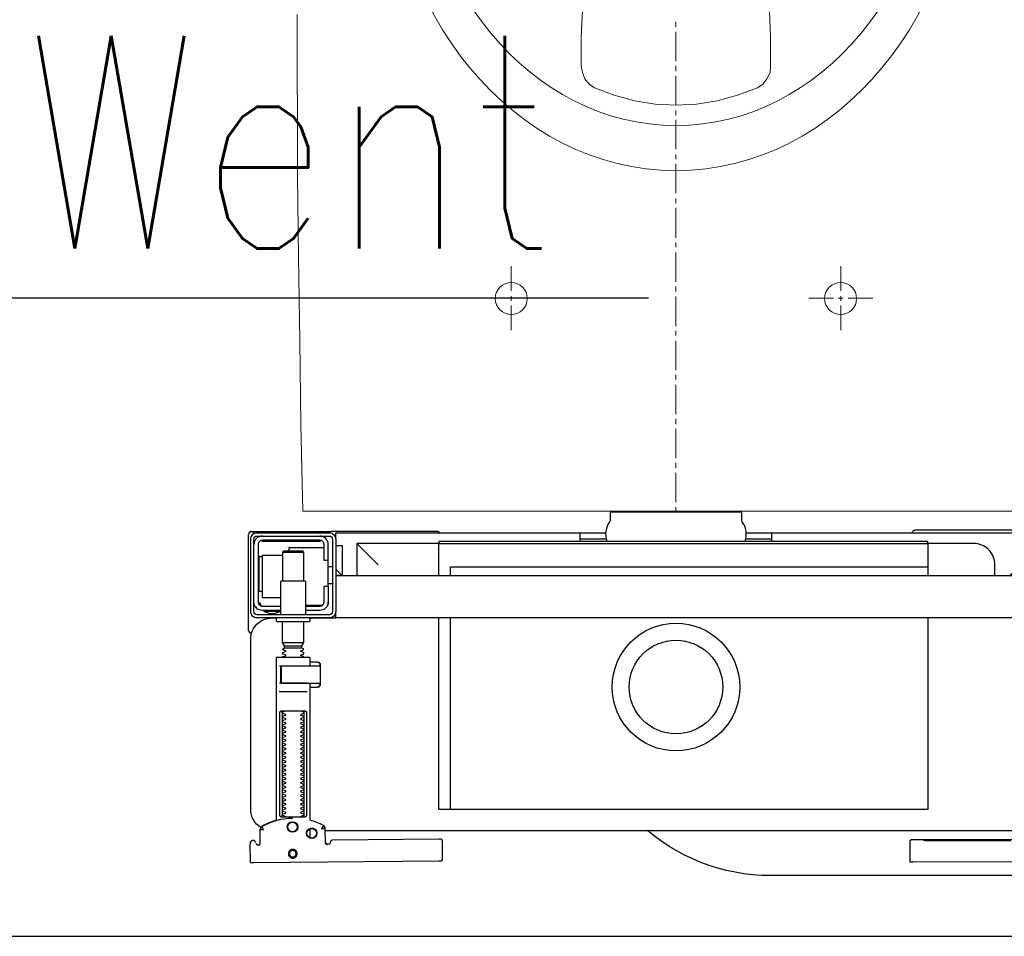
# Model space of a CAD drawing. Header units: millimetres. Extents: x 28600 to 181045, y -399112 to -163690.
# Tile 255 of 256: x 60864 to 60910, y -195415 to -195372. Entities that reach past the tile are written whole.
import ezdxf

# ---------------------------------------------------------------- set-up
doc = ezdxf.new("R2010")
doc.units = ezdxf.units.MM
doc.layers.get('0').update_dxf_attribs({"color": 8})
for name, color, linetype in [('!! 0_ Istn-sciany', 8, 'Continuous'), ('!! 0_Istn-went', 8, 'Continuous'), ('!! 2_wypos-sanitarne', 8, 'Continuous')]:
    doc.layers.add(name, color=color, linetype=linetype)
doc.layers.add('!!_@ wypos sanit nd', color=8, linetype='Continuous', plot=False)
doc.styles.add('ARCHETYP', font='romans.shx', dxfattribs={"height": 15})

# ---------------------------------------------------------------- blocks, each defined once
blk = doc.blocks.new('A$Cff2eaf8b')
for points in [[(-0.18941, 0.08863), (-0.04454, 0.08863), (-0.04035, 0.08853), (-0.03617, 0.08824), (-0.032, 0.08775), (-0.02786, 0.08707), (-0.02376, 0.08619), (-0.0197, 0.08513), (-0.0157, 0.08388), (-0.01176, 0.08244), (-0.00789, 0.08082), (-0.0041, 0.07902), (-0.0004, 0.07705), (0.0032, 0.0749), (0.0067, 0.0726), (0.01009, 0.07012), (0.01337, 0.0675)], [(-0.19839, 0.08237), (-0.11148, 0.08219)], [(-0.16124, 0.07188), (-0.11145, 0.07178), (-0.11127, 0.07178), (-0.11111, 0.07178), (-0.111, 0.07178), (-0.11083, 0.07179), (-0.11065, 0.07183), (-0.11049, 0.0719), (-0.11033, 0.072), (-0.1102, 0.07212), (-0.11009, 0.07227), (-0.11001, 0.07243), (-0.10996, 0.07261), (-0.10995, 0.07279), (-0.10997, 0.08178), (-0.10998, 0.08217)], [(0.19864, 0.08252), (0.11173, 0.08169)], [(0.20013, 0.08252), (0.20025, 0.07353)], [(0.1651, 0.06653), (0.16492, 0.07312), (0.1649, 0.07329), (0.16485, 0.07345), (0.16478, 0.07361), (0.16467, 0.07374), (0.16455, 0.07386), (0.16441, 0.07396), (0.16425, 0.07403), (0.16409, 0.07408), (0.16391, 0.07409)], [(0.19757, 0.07355), (0.19749, 0.07368), (0.19738, 0.0738), (0.19726, 0.0739), (0.19713, 0.07399), (0.19698, 0.07405), (0.19683, 0.07408), (0.19667, 0.07409), (0.19577, 0.07408)], [(-0.12195, 0.07209), (-0.15195, 0.07215)], [(-0.15195, 0.07205), (-0.12195, 0.07199)], [(0.16386, 0.07389), (0.16409, 0.07384), (0.16425, 0.07378), (0.1644, 0.07368), (0.16452, 0.07356), (0.16463, 0.07342), (0.16471, 0.07326), (0.16476, 0.07309), (0.16478, 0.07292), (0.16496, 0.06636), (0.16497, 0.06624), (0.16498, 0.06614), (0.165, 0.06604), (0.16503, 0.06594), (0.16507, 0.06584), (0.16511, 0.06575), (0.16516, 0.06566), (0.16521, 0.06557), (0.16527, 0.06549), (0.16534, 0.0654), (0.16542, 0.06533), (0.1655, 0.06526), (0.16558, 0.06519), (0.16567, 0.06513), (0.16576, 0.06508), (0.16651, 0.0647), (0.16726, 0.06433), (0.16803, 0.06399), (0.16881, 0.06367), (0.1696, 0.06337), (0.17039, 0.06309), (0.17119, 0.06284), (0.172, 0.0626), (0.172, -0.00186)], [(0.172, 0.07087), (0.172, 0.06656)], [(0.16493, 0.0675), (-0.16477, 0.0675)], [(-0.11847, -0.0325), (-0.11847, 0.0575), (0.11153, 0.0575), (0.11153, -0.0325)], [(0.10602, 0.0575), (0.10602, -0.0325)], [(0.17483, 0.06014), (0.17483, 0.01214)], [(0.18523, 0.01214), (0.18523, 0.06014)], [(0.16811, -0.00015), (0.16776, -0.00056), (0.16776, -0.00022), (0.16779, -0.00011), (0.16786, -0.00004), (0.16797, 0), (0.1681, 0.00001), (0.16822, 0.00001), (0.16841, 0.00003), (0.16887, 0.00014), (0.172, 0.00014)], [(0.16848, 0.00006), (0.16856, 0.00012), (0.16876, 0.00014)], [(0.18662, 0.00214), (0.17345, 0.00214)], [(0.16732, -0.0019), (0.16732, -0.00074), (0.16736, -0.00062), (0.16746, -0.00054), (0.16767, -0.00049)], [(0.16751, -0.00165), (0.16754, -0.00139), (0.16766, -0.00086)], [(0.17371, -0.00186), (0.18481, -0.00186), (0.18637, -0.00186)], [(0.16767, -0.01124), (0.16755, -0.01122), (0.16746, -0.01119), (0.16737, -0.01112), (0.16732, -0.01098), (0.16732, -0.00983)], [(0.16766, -0.01087), (0.16754, -0.01033), (0.16751, -0.01008)], [(0.172, -0.01186), (0.16887, -0.01186), (0.16841, -0.01176), (0.16831, -0.01174), (0.16819, -0.01174), (0.16806, -0.01173), (0.16794, -0.01172), (0.16783, -0.01166), (0.16776, -0.01151), (0.16776, -0.01117), (0.16811, -0.01157)], [(0.16876, -0.01186), (0.16866, -0.01186), (0.16848, -0.01178)], [(0.18558, -0.00986), (0.18637, -0.00986)], [(0.1759, -0.0183), (0.1841, -0.0183)], [(0.185, -0.02092), (0.175, -0.02092)], [(0.1841, -0.01936), (0.1759, -0.01936)], [(0.19962, -0.02522), (0.19976, -0.02523), (0.19987, -0.02526), (0.20001, -0.0253)], [(0.20099, -0.02671), (0.20099, -0.0717)], [(-0.16, -0.0355), (-0.16, -0.0325), (0.16, -0.0325), (0.16, -0.0355)], [(0.16, -0.0485), (0.16, -0.0365)], [(0.1635, -0.0475), (0.1635, -0.04)], [(0.174, -0.0385), (0.16618, -0.0385)], [(0.167, -0.03806), (0.16693, -0.03815), (0.16687, -0.03825), (0.16681, -0.03837), (0.16675, -0.0385)], [(0.19499, -0.03806), (0.19506, -0.03814), (0.19512, -0.03823), (0.19517, -0.03833), (0.19521, -0.03842), (0.19525, -0.03853), (0.19528, -0.03863), (0.19531, -0.03874), (0.19533, -0.03885), (0.19535, -0.03896), (0.19537, -0.03907), (0.19538, -0.03917), (0.19539, -0.03927), (0.19537, -0.03937), (0.19547, -0.0394), (0.19557, -0.0394), (0.19567, -0.0394), (0.19578, -0.0394), (0.19589, -0.0394), (0.19612, -0.0394), (0.19616, -0.0393), (0.19615, -0.03919), (0.19613, -0.03907), (0.19609, -0.03894), (0.19605, -0.03882), (0.19594, -0.03861)], [(0.186, -0.042), (0.1945, -0.042), (0.1945, -0.062), (0.185, -0.062)], [(0.19591, -0.04489), (0.19602, -0.04489), (0.19615, -0.04489), (0.19632, -0.04489), (0.1965, -0.04489)], [(0.1615, -0.0485), (0.1635, -0.0485)], [(0.175, -0.0498), (0.175, -0.06346), (0.1755, -0.06396), (0.1845, -0.06396), (0.185, -0.06346), (0.185, -0.0498)], [(0.16, -0.0555), (0.157, -0.0525), (0.16, -0.0525), (-0.16, -0.0525), (-0.157, -0.0525), (-0.16, -0.0555)], [(0.10602, -0.0525), (0.10602, -0.05658), (-0.11847, -0.05658)], [(0.11153, -0.0525), (0.11153, -0.0675), (0.15, -0.0675)], [(0.14, -0.0575), (0.15, -0.0675), (0.15, -0.0525)], [(0.16, -0.0665), (0.157, -0.0665), (0.157, -0.0525)], [(0.1615, -0.0565), (0.1635, -0.0565)], [(0.1655, -0.0655), (0.182, -0.0655), (0.182, -0.06396)], [(0.185, -0.06346), (0.175, -0.06346)], [(0.1965, -0.06151), (0.19632, -0.06151), (0.19615, -0.06151), (0.19602, -0.06151), (0.19591, -0.06151)], [(-0.045, -0.0725), (-0.045, -0.0685)], [(0.045, -0.0685), (0.045, -0.0725)], [(0.16721, -0.0685), (0.19466, -0.0685), (0.19478, -0.0685)], [(0.17, -0.069), (0.17, -0.0685)], [(0.174, -0.069), (0.174, -0.0685)], [(-0.03305, -0.0725), (-0.16, -0.0725), (-0.16, -0.0695)], [(-0.045, -0.0695), (-0.03283, -0.0695)], [(0.03283, -0.0695), (0.045, -0.0695)], [(0.16, -0.0695), (0.16, -0.0725), (0.03305, -0.0725)]]:
    blk.add_lwpolyline(points)
for points in [[(0.16424, 0.07378), (0.16327, 0.07377), (0.16304, 0.07374), (0.16282, 0.07366), (0.16262, 0.07353), (0.16265, 0.07357), (0.16258, 0.07337), (0.16257, 0.07317, -0.157432), (0.16238, 0.07258), (0.1621, 0.07218, -0.241147), (0.16129, 0.07175), (0.1115, 0.07128), (0.11133, 0.07127), (0.11119, 0.07127), (0.11107, 0.07127), (0.11094, 0.07128), (0.11078, 0.0713), (0.11062, 0.07135), (0.11047, 0.07143), (0.11033, 0.07153), (0.11022, 0.07165), (0.11012, 0.07179), (0.11005, 0.07194), (0.11001, 0.0721), (0.10999, 0.07227), (0.10995, 0.08127), (0.11022, 0.08166)], [(0.19647, 0.0744), (0.19626, 0.07438), (0.19604, 0.0743), (0.19585, 0.07417), (0.19566, 0.07396, 0.132231), (0.19551, 0.07346), (0.19546, 0.06691)], [(0.19768, 0.0731, 0.415336), (0.19869, 0.07211)], [(0.19885, 0.07212), (0.19898, 0.07212), (0.19912, 0.07213), (0.19927, 0.07216), (0.1994, 0.07222), (0.19953, 0.07229), (0.19965, 0.07238), (0.19975, 0.07248), (0.20007, 0.07294, 0.158481), (0.20025, 0.07353)], [(0.18031, 0.06175, 0.125713), (0.19466, 0.06556, 0.121439), (0.19519, 0.06605, -0.262119), (0.2, 0.0575), (0.2, -0.0225, -0.414214), (0.19, -0.0325), (0.18751, -0.0325, 0.405519), (0.188, -0.032), (0.188, -0.0313, 0.414214), (0.1875, -0.0308), (0.1725, -0.0308, 0.414214), (0.172, -0.0313), (0.172, -0.032, 0.405519), (0.17249, -0.0325, 0.001664), (0.15993, -0.0325)], [(0.172, -0.00986), (0.172, -0.01366, 0.414214), (0.1722, -0.01386), (0.18462, -0.01386), (0.1878, -0.01386, 0.414214), (0.188, -0.01366), (0.188, 0.06267), (0.18885, 0.06292), (0.18969, 0.06319), (0.19052, 0.0635), (0.19134, 0.06382), (0.19215, 0.06417), (0.19295, 0.06454), (0.19374, 0.06494), (0.19456, 0.06538), (0.19464, 0.06544), (0.19473, 0.0655), (0.19481, 0.06557), (0.19488, 0.06564), (0.19495, 0.06572), (0.19502, 0.06581)], [(0.17647, 0.01114, 0.182836), (0.17636, 0.01123), (0.17515, 0.01163, 0.050055), (0.175, 0.0119), (0.175, 0.01218, 0.050055), (0.17515, 0.01244), (0.17636, 0.01285, 0.719897), (0.17636, 0.01323), (0.17515, 0.01363, 0.050055), (0.175, 0.0139), (0.175, 0.01418, 0.050055), (0.17515, 0.01444), (0.17636, 0.01485, 0.719897), (0.17636, 0.01523), (0.17515, 0.01563, 0.050055), (0.175, 0.0159), (0.175, 0.01618, 0.050055), (0.17515, 0.01644), (0.17636, 0.01685, 0.719897), (0.17636, 0.01723), (0.17515, 0.01763, 0.050055), (0.175, 0.0179), (0.175, 0.01818, 0.050055), (0.17515, 0.01844), (0.17636, 0.01885, 0.719897), (0.17636, 0.01923), (0.17515, 0.01963, 0.050055), (0.175, 0.0199), (0.175, 0.02018, 0.050055), (0.17515, 0.02044), (0.17636, 0.02085, 0.719897), (0.17636, 0.02123), (0.17515, 0.02163, 0.050055), (0.175, 0.0219), (0.175, 0.02218, 0.050055), (0.17515, 0.02244), (0.17636, 0.02285, 0.719897), (0.17636, 0.02323), (0.17515, 0.02363, 0.050055), (0.175, 0.0239), (0.175, 0.02418, 0.050055), (0.17515, 0.02444), (0.17636, 0.02485, 0.719897), (0.17636, 0.02523), (0.17515, 0.02563, 0.050055), (0.175, 0.0259), (0.175, 0.02618, 0.050055), (0.17515, 0.02644), (0.17636, 0.02685, 0.719897), (0.17636, 0.02723), (0.17515, 0.02763, 0.050055), (0.175, 0.0279), (0.175, 0.02818, 0.050055), (0.17515, 0.02844), (0.17636, 0.02885, 0.719897), (0.17636, 0.02923), (0.17515, 0.02963, 0.050055), (0.175, 0.0299), (0.175, 0.03018, 0.050055), (0.17515, 0.03044), (0.17636, 0.03085, 0.719897), (0.17636, 0.03123), (0.17515, 0.03163, 0.050055), (0.175, 0.0319), (0.175, 0.03218, 0.050055), (0.17515, 0.03244), (0.17636, 0.03285, 0.719897), (0.17636, 0.03323), (0.17515, 0.03363, 0.050055), (0.175, 0.0339), (0.175, 0.03418, 0.050055), (0.17515, 0.03444), (0.17636, 0.03485, 0.719897), (0.17636, 0.03523), (0.17515, 0.03563, 0.050055), (0.175, 0.0359), (0.175, 0.03618, 0.050055), (0.17515, 0.03644), (0.17636, 0.03685, 0.719897), (0.17636, 0.03723), (0.17515, 0.03763, 0.050055), (0.175, 0.0379), (0.175, 0.03818, 0.050055), (0.17515, 0.03844), (0.17636, 0.03885, 0.719897), (0.17636, 0.03923), (0.17515, 0.03963, 0.050055), (0.175, 0.0399), (0.175, 0.04018, 0.050055), (0.17515, 0.04044), (0.17636, 0.04085, 0.719897), (0.17636, 0.04123), (0.17515, 0.04163, 0.050055), (0.175, 0.0419), (0.175, 0.04218, 0.050055), (0.17515, 0.04244), (0.17636, 0.04285, 0.719897), (0.17636, 0.04323), (0.17515, 0.04363, 0.050055), (0.175, 0.0439), (0.175, 0.04418, 0.050055), (0.17515, 0.04444), (0.17636, 0.04485, 0.719897), (0.17636, 0.04523), (0.17515, 0.04563, 0.050055), (0.175, 0.0459), (0.175, 0.04618, 0.050055), (0.17515, 0.04644), (0.17636, 0.04685, 0.719897), (0.17636, 0.04723), (0.17515, 0.04763, 0.050055), (0.175, 0.0479), (0.175, 0.04818, 0.050055), (0.17515, 0.04844), (0.17636, 0.04885, 0.719897), (0.17636, 0.04923), (0.17515, 0.04963, 0.050055), (0.175, 0.0499), (0.175, 0.05018, 0.050055), (0.17515, 0.05044), (0.17636, 0.05085, 0.719897), (0.17636, 0.05123), (0.17515, 0.05163, 0.050055), (0.175, 0.0519), (0.175, 0.05218, 0.050055), (0.17515, 0.05244), (0.17636, 0.05285, 0.719897), (0.17636, 0.05323), (0.17515, 0.05363, 0.050055), (0.175, 0.0539), (0.175, 0.05418, 0.050055), (0.17515, 0.05444), (0.17636, 0.05485, 0.719897), (0.17636, 0.05523), (0.17515, 0.05563, 0.050055), (0.175, 0.0559), (0.175, 0.05618, 0.050055), (0.17515, 0.05644), (0.17636, 0.05685, 0.719897), (0.17636, 0.05723), (0.17515, 0.05763, 0.050055), (0.175, 0.0579), (0.175, 0.05818, 0.050055), (0.17515, 0.05844), (0.17636, 0.05885, 0.719897), (0.17636, 0.05923), (0.17515, 0.05963, 0.050055), (0.175, 0.0599), (0.175, 0.06018, 0.050055), (0.17515, 0.06044), (0.17636, 0.06085, 0.474594), (0.17647, 0.06114)], [(0.18353, 0.06114, 0.474594), (0.18364, 0.06085), (0.18485, 0.06044, 0.050055), (0.185, 0.06018), (0.185, 0.0599, 0.050055), (0.18485, 0.05963), (0.18364, 0.05923, 0.719897), (0.18364, 0.05885), (0.18485, 0.05844, 0.050055), (0.185, 0.05818), (0.185, 0.0579, 0.050055), (0.18485, 0.05763), (0.18364, 0.05723, 0.719897), (0.18364, 0.05685), (0.18485, 0.05644, 0.050055), (0.185, 0.05618), (0.185, 0.0559, 0.050055), (0.18485, 0.05563), (0.18364, 0.05523, 0.719897), (0.18364, 0.05485), (0.18485, 0.05444, 0.050055), (0.185, 0.05418), (0.185, 0.0539, 0.050055), (0.18485, 0.05363), (0.18364, 0.05323, 0.719897), (0.18364, 0.05285), (0.18485, 0.05244, 0.050055), (0.185, 0.05218), (0.185, 0.0519, 0.050055), (0.18485, 0.05163), (0.18364, 0.05123, 0.719897), (0.18364, 0.05085), (0.18485, 0.05044, 0.050055), (0.185, 0.05018), (0.185, 0.0499, 0.050055), (0.18485, 0.04963), (0.18364, 0.04923, 0.719897), (0.18364, 0.04885), (0.18485, 0.04844, 0.050055), (0.185, 0.04818), (0.185, 0.0479, 0.050055), (0.18485, 0.04763), (0.18364, 0.04723, 0.719897), (0.18364, 0.04685), (0.18485, 0.04644, 0.050055), (0.185, 0.04618), (0.185, 0.0459, 0.050055), (0.18485, 0.04563), (0.18364, 0.04523, 0.719897), (0.18364, 0.04485), (0.18485, 0.04444, 0.050055), (0.185, 0.04418), (0.185, 0.0439, 0.050055), (0.18485, 0.04363), (0.18364, 0.04323, 0.719897), (0.18364, 0.04285), (0.18485, 0.04244, 0.050055), (0.185, 0.04218), (0.185, 0.0419, 0.050055), (0.18485, 0.04163), (0.18364, 0.04123, 0.719897), (0.18364, 0.04085), (0.18485, 0.04044, 0.050055), (0.185, 0.04018), (0.185, 0.0399, 0.050055), (0.18485, 0.03963), (0.18364, 0.03923, 0.719897), (0.18364, 0.03885), (0.18485, 0.03844, 0.050055), (0.185, 0.03818), (0.185, 0.0379, 0.050055), (0.18485, 0.03763), (0.18364, 0.03723, 0.719897), (0.18364, 0.03685), (0.18485, 0.03644, 0.050055), (0.185, 0.03618), (0.185, 0.0359, 0.050055), (0.18485, 0.03563), (0.18364, 0.03523, 0.719897), (0.18364, 0.03485), (0.18485, 0.03444, 0.050055), (0.185, 0.03418), (0.185, 0.0339, 0.050055), (0.18485, 0.03363), (0.18364, 0.03323, 0.719897), (0.18364, 0.03285), (0.18485, 0.03244, 0.050055), (0.185, 0.03218), (0.185, 0.0319, 0.050055), (0.18485, 0.03163), (0.18364, 0.03123, 0.719897), (0.18364, 0.03085), (0.18485, 0.03044, 0.050055), (0.185, 0.03018), (0.185, 0.0299, 0.050055), (0.18485, 0.02963), (0.18364, 0.02923, 0.719897), (0.18364, 0.02885), (0.18485, 0.02844, 0.050055), (0.185, 0.02818), (0.185, 0.0279, 0.050055), (0.18485, 0.02763), (0.18364, 0.02723, 0.719897), (0.18364, 0.02685), (0.18485, 0.02644, 0.050055), (0.185, 0.02618), (0.185, 0.0259, 0.050055), (0.18485, 0.02563), (0.18364, 0.02523, 0.719897), (0.18364, 0.02485), (0.18485, 0.02444, 0.050055), (0.185, 0.02418), (0.185, 0.0239, 0.050055), (0.18485, 0.02363), (0.18364, 0.02323, 0.719897), (0.18364, 0.02285), (0.18485, 0.02244, 0.050055), (0.185, 0.02218), (0.185, 0.0219, 0.050055), (0.18485, 0.02163), (0.18364, 0.02123, 0.719897), (0.18364, 0.02085), (0.18485, 0.02044, 0.050055), (0.185, 0.02018), (0.185, 0.0199, 0.050055), (0.18485, 0.01963), (0.18364, 0.01923, 0.719897), (0.18364, 0.01885), (0.18485, 0.01844, 0.050055), (0.185, 0.01818), (0.185, 0.0179, 0.050055), (0.18485, 0.01763), (0.18364, 0.01723, 0.719897), (0.18364, 0.01685), (0.18485, 0.01644, 0.050055), (0.185, 0.01618), (0.185, 0.0159, 0.050055), (0.18485, 0.01563), (0.18364, 0.01523, 0.719897), (0.18364, 0.01485), (0.18485, 0.01444, 0.050055), (0.185, 0.01418), (0.185, 0.0139, 0.050055), (0.18485, 0.01363), (0.18364, 0.01323, 0.719897), (0.18364, 0.01285), (0.18485, 0.01244, 0.050055), (0.185, 0.01218), (0.185, 0.0119, 0.050055), (0.18485, 0.01163), (0.18364, 0.01123, 0.182836), (0.18353, 0.01114)], [(0.18575, -0.00966), (0.18575, -0.00207), (0.18572, -0.00196), (0.18564, -0.00189), (0.18554, -0.00186), (0.18565, -0.00188), (0.18573, -0.00194), (0.18577, -0.00204), (0.18577, -0.00966), (0.18574, -0.00977), (0.18566, -0.00984), (0.18547, -0.00986), (0.18558, -0.00981), (0.18563, -0.00966), (0.18563, -0.00206), (0.18557, -0.00191), (0.18547, -0.00186), (0.16743, -0.00186, 0.414214), (0.16723, -0.00206), (0.16723, -0.00966, 0.414214), (0.16743, -0.00986), (0.18547, -0.00986)], [(0.18555, -0.00986, 0.414213), (0.18575, -0.00966), (0.18575, -0.00207), (0.18575, -0.00966), (0.18572, -0.00977), (0.18564, -0.00984), (0.18554, -0.00986)], [(0.175, -0.01382), (0.175, -0.01406, -0.050055), (0.17515, -0.01432), (0.17636, -0.01473, -0.719897), (0.17636, -0.01511), (0.17515, -0.01552, -0.050055), (0.175, -0.01578), (0.175, -0.01606, -0.050055), (0.17515, -0.01632), (0.17636, -0.01673, -0.719897), (0.17636, -0.01711), (0.17515, -0.01752, -0.050055), (0.175, -0.01778), (0.1759, -0.0183), (0.1759, -0.01936), (0.175, -0.02092), (0.175, -0.0308)], [(0.185, -0.01382), (0.185, -0.01406, 0.050055), (0.18485, -0.01432), (0.18364, -0.01473, 0.719897), (0.18364, -0.01511), (0.18485, -0.01552, 0.050055), (0.185, -0.01578), (0.185, -0.01606, 0.050055), (0.18485, -0.01632), (0.18364, -0.01673, 0.719897), (0.18364, -0.01711), (0.18485, -0.01752, 0.050055), (0.185, -0.01778), (0.1841, -0.0183), (0.1841, -0.01936), (0.185, -0.02092), (0.185, -0.0308)], [(0.2001, -0.02534, 0.126559), (0.19961, -0.02525)], [(0.20099, -0.02671, 0.198909), (0.20055, -0.02564, 0.091301), (0.2001, -0.02534)], [(0.16379, -0.0385), (0.1635, -0.0385), (0.1635, -0.04, -0.414214), (0.1675, -0.036), (0.174, -0.036)], [(0.174, -0.034), (0.174, -0.0493, 0.414214), (0.1745, -0.0498), (0.1855, -0.0498, 0.414214), (0.186, -0.0493), (0.186, -0.034)], [(0.19375, -0.03562, 0.119096), (0.19, -0.03454, 0.119096), (0.18625, -0.03562)], [(0.19375, -0.036), (0.19375, -0.03562), (0.18625, -0.03562), (0.18625, -0.036), (0.1945, -0.036, -0.414214), (0.1985, -0.04)], [(0.174, -0.038), (0.1675, -0.038, 0.414214), (0.1655, -0.04), (0.1655, -0.0475), (0.1635, -0.0475), (0.1635, -0.067, 0.414214), (0.1675, -0.071)], [(0.1635, -0.0595), (0.1655, -0.0595), (0.1655, -0.067, 0.414214), (0.1675, -0.069), (0.1945, -0.069, 0.414214), (0.1965, -0.067), (0.1965, -0.04, 0.414214), (0.1945, -0.038), (0.186, -0.038)], [(0.1945, -0.04497), (0.19515, -0.04496), (0.19542, -0.04496), (0.1956, -0.04496), (0.19566, -0.04496, 0.116465), (0.19589, -0.0449), (0.196, -0.04485), (0.196, -0.06155), (0.19589, -0.0615, 0.116465), (0.19566, -0.06144), (0.19542, -0.06144), (0.19515, -0.06144), (0.1945, -0.06143)], [(-0.15, -0.0525), (-0.15, -0.0575, 0.414214), (-0.14, -0.0675), (-0.11847, -0.0675), (-0.11847, -0.0525)], [(-0.04, -0.0685), (-0.03255, -0.0685, 0.236962), (-0.03118, -0.07775, -0.154353), (-0.031, -0.07832), (-0.031, -0.08218), (0.031, -0.08218), (0.031, -0.07832, -0.154353), (0.03118, -0.07775, 0.236962), (0.03255, -0.0685), (0.04, -0.0685)], [(0.1945, -0.071, 0.414214), (0.1985, -0.067)], [(-0.1633, -0.0727, 0.412536), (-0.1623, -0.0737), (-0.11251, -0.0737), (-0.11222, -0.07367), (-0.11194, -0.07358), (-0.11168, -0.07345), (-0.11145, -0.07326), (-0.11126, -0.07304), (-0.11112, -0.07278), (-0.11104, -0.0725)], [(0.11124, -0.0725), (0.11142, -0.07274), (0.11165, -0.07293), (0.11192, -0.07308), (0.1122, -0.07317), (0.1125, -0.0732), (0.1623, -0.0732, 0.326231), (0.16325, -0.0725)], [(0.1987, -0.07216, 0.000114), (0.1987, -0.07216, 0.517015), (0.20003, -0.07309), (0.19993, -0.07313), (0.19983, -0.07315), (0.19971, -0.07318), (0.19958, -0.07319), (0.19948, -0.07319), (0.19903, -0.07319), (0.19841, -0.07319), (0.19771, -0.07319), (0.16427, -0.07319), (0.16392, -0.07319), (0.16356, -0.07319), (0.16323, -0.07319), (0.16293, -0.07319), (0.16269, -0.07319), (0.16249, -0.07319), (0.16236, -0.07319)], [(0.2001, -0.07306, 0.091301), (0.20055, -0.07276, 0.198909), (0.20099, -0.0717)]]:
    blk.add_lwpolyline(points, format="xyb")
for points in [[(0.18024, 0.0763), (0.18044, 0.07631), (0.18064, 0.07634), (0.18083, 0.07639), (0.18102, 0.07646), (0.1812, 0.07655), (0.18138, 0.07665), (0.18154, 0.07677), (0.18168, 0.07691), (0.18182, 0.07706), (0.18193, 0.07722), (0.18204, 0.0774), (0.18212, 0.07758), (0.18219, 0.07777), (0.18223, 0.07796), (0.18226, 0.07816), (0.18227, 0.07836), (0.18226, 0.07857), (0.18223, 0.07876), (0.18217, 0.07896), (0.18211, 0.07915), (0.18202, 0.07933), (0.18191, 0.0795), (0.18179, 0.07966), (0.18165, 0.07981), (0.1815, 0.07994), (0.18134, 0.08006), (0.18117, 0.08016), (0.18099, 0.08024), (0.1808, 0.08031), (0.1806, 0.08036), (0.1804, 0.08038), (0.1802, 0.08039), (0.18, 0.08038), (0.1798, 0.08035), (0.17961, 0.0803), (0.17942, 0.08023), (0.17924, 0.08014), (0.17907, 0.08004), (0.17891, 0.07992), (0.17876, 0.07978), (0.17863, 0.07963), (0.17851, 0.07947), (0.17841, 0.07929), (0.17832, 0.07911), (0.17826, 0.07892), (0.17821, 0.07872), (0.17818, 0.07853), (0.17817, 0.07832), (0.17819, 0.07812), (0.17822, 0.07793), (0.17827, 0.07773), (0.17834, 0.07754), (0.17842, 0.07736), (0.17853, 0.07719), (0.17865, 0.07703), (0.17879, 0.07688), (0.17894, 0.07675), (0.1791, 0.07663), (0.17927, 0.07653), (0.17946, 0.07645), (0.17965, 0.07638), (0.17984, 0.07633), (0.18004, 0.07631)], [(0.18023, 0.07679), (0.18038, 0.0768), (0.18053, 0.07682), (0.18068, 0.07686), (0.18082, 0.07691), (0.18096, 0.07698), (0.18109, 0.07706), (0.18121, 0.07715), (0.18132, 0.07725), (0.18143, 0.07737), (0.18151, 0.07749), (0.18159, 0.07762), (0.18166, 0.07776), (0.18171, 0.0779), (0.18174, 0.07805), (0.18176, 0.0782), (0.18177, 0.07835), (0.18176, 0.0785), (0.18174, 0.07866), (0.1817, 0.0788), (0.18164, 0.07895), (0.18158, 0.07908), (0.1815, 0.07921), (0.18141, 0.07933), (0.1813, 0.07944), (0.18119, 0.07955), (0.18107, 0.07964), (0.18093, 0.07971), (0.1808, 0.07978), (0.18065, 0.07983), (0.18051, 0.07986), (0.18036, 0.07988), (0.1802, 0.07989), (0.18005, 0.07988), (0.1799, 0.07986), (0.17975, 0.07982), (0.17961, 0.07976), (0.17947, 0.0797), (0.17935, 0.07962), (0.17922, 0.07953), (0.17911, 0.07942), (0.17901, 0.07931), (0.17892, 0.07919), (0.17884, 0.07906), (0.17878, 0.07892), (0.17873, 0.07877), (0.1787, 0.07863), (0.17867, 0.07848), (0.17867, 0.07832), (0.17868, 0.07817), (0.1787, 0.07802), (0.17874, 0.07787), (0.17879, 0.07773), (0.17886, 0.07759), (0.17894, 0.07746), (0.17903, 0.07734), (0.17913, 0.07723), (0.17925, 0.07713), (0.17937, 0.07704), (0.1795, 0.07696), (0.17964, 0.0769), (0.17978, 0.07685), (0.17993, 0.07682), (0.18008, 0.07679)], [(0.16587, 0.06536), (0.16582, 0.06538), (0.16577, 0.06542), (0.16573, 0.06545), (0.16568, 0.06549), (0.16563, 0.06553), (0.16558, 0.06558), (0.16553, 0.06563), (0.16548, 0.06568), (0.16544, 0.06573), (0.1654, 0.06579), (0.16536, 0.06585), (0.16532, 0.06591), (0.16529, 0.06597), (0.16526, 0.06603), (0.16523, 0.0661), (0.16521, 0.06616), (0.16519, 0.06623), (0.16517, 0.06629), (0.16515, 0.06636), (0.16514, 0.06642), (0.16514, 0.06648), (0.16513, 0.06654), (0.16513, 0.06659), (0.16518, 0.06661), (0.16643, 0.06666), (0.16648, 0.06666), (0.16654, 0.06666), (0.16659, 0.06668), (0.16664, 0.06665), (0.16661, 0.06661), (0.16658, 0.06656), (0.16655, 0.06651), (0.16652, 0.06645), (0.16594, 0.06536)], [(0.18533, 0.06114), (0.18541, 0.06113), (0.1855, 0.06112), (0.18559, 0.06111), (0.18567, 0.06108), (0.18575, 0.06105), (0.18583, 0.06101), (0.18591, 0.06096), (0.18597, 0.0609), (0.18604, 0.06084), (0.18609, 0.06076), (0.18615, 0.06068), (0.18619, 0.06058), (0.18623, 0.06048), (0.18625, 0.06037), (0.18627, 0.06025), (0.18628, 0.06014), (0.18628, 0.01214), (0.18627, 0.01202), (0.18625, 0.01191), (0.18623, 0.0118), (0.18619, 0.01169), (0.18615, 0.0116), (0.18609, 0.01151), (0.18604, 0.01144), (0.18597, 0.01137), (0.18591, 0.01131), (0.18583, 0.01126), (0.18575, 0.01122), (0.18567, 0.01119), (0.18559, 0.01117), (0.1855, 0.01115), (0.18541, 0.01114), (0.18533, 0.01114), (0.17475, 0.01114), (0.17466, 0.01114), (0.17457, 0.01115), (0.17449, 0.01117), (0.1744, 0.01119), (0.17432, 0.01122), (0.17424, 0.01126), (0.17416, 0.01131), (0.17409, 0.01137), (0.17403, 0.01144), (0.17397, 0.01151), (0.17392, 0.0116), (0.17387, 0.01169), (0.17384, 0.0118), (0.17381, 0.01191), (0.17379, 0.01202), (0.17379, 0.01214), (0.17379, 0.06014), (0.17379, 0.06025), (0.17381, 0.06037), (0.17384, 0.06048), (0.17387, 0.06058), (0.17392, 0.06068), (0.17397, 0.06076), (0.17403, 0.06084), (0.17409, 0.0609), (0.17416, 0.06096), (0.17424, 0.06101), (0.17432, 0.06105), (0.1744, 0.06108), (0.17449, 0.06111), (0.17457, 0.06112), (0.17466, 0.06113), (0.17475, 0.06114)], [(-0.11847, -0.0685), (0.11153, -0.0685), (0.11153, -0.0675), (-0.11847, -0.0675)]]:
    blk.add_lwpolyline(points, close=True)
for points in [[(0.19546, 0.0669), (0.19546, 0.0669), (0.19546, 0.0669), (0.19546, 0.06691), (0.19546, 0.06691), (0.19546, 0.06691), (0.19546, 0.06691), (0.19546, 0.06691), (0.19546, 0.06691), (0.19546, 0.06691), (0.19546, 0.06691), (0.19546, 0.06691), (0.19546, 0.06691), (0.19546, 0.06691), (0.19546, 0.06691), (0.19546, 0.06691), (0.19546, 0.06691), (0.19546, 0.06691), (0.19546, 0.06691), (0.19546, 0.06691), (0.19546, 0.0669), (0.19546, 0.0669), (0.19546, 0.0669), (0.19546, 0.0669), (0.19546, 0.0669), (0.19546, 0.0669), (0.19546, 0.0669), (0.19546, 0.0669), (0.19546, 0.0669), (0.19546, 0.0669), (0.19546, 0.0669), (0.19546, 0.0669), (0.19546, 0.0669), (0.19546, 0.0669), (0.19546, 0.0669), (0.19546, 0.0669), (0.19545, 0.0669), (0.19545, 0.06691), (0.19545, 0.06691), (0.19545, 0.06691), (0.19545, 0.06691), (0.19545, 0.06691), (0.19545, 0.06691), (0.19545, 0.06691), (0.19545, 0.06691), (0.19544, 0.06691), (0.19544, 0.06691), (0.19544, 0.0669), (0.19544, 0.0669), (0.19544, 0.0669), (0.19543, 0.0669), (0.19543, 0.0669), (0.19543, 0.0669), (0.19543, 0.0669), (0.19543, 0.0669), (0.19543, 0.0669), (0.19543, 0.0669), (0.19542, 0.0669), (0.19542, 0.0669), (0.19542, 0.0669), (0.19542, 0.0669), (0.19542, 0.0669), (0.19541, 0.0669), (0.19541, 0.0669), (0.19541, 0.0669), (0.19541, 0.0669), (0.19541, 0.0669), (0.1954, 0.0669), (0.1954, 0.0669), (0.1954, 0.0669), (0.19539, 0.0669), (0.19539, 0.0669), (0.19539, 0.0669), (0.19537, 0.06691), (0.19537, 0.06691), (0.19537, 0.06691), (0.19536, 0.06691), (0.19536, 0.06691), (0.19535, 0.06691), (0.19535, 0.06691), (0.19534, 0.06691), (0.19534, 0.06691), (0.19533, 0.06691), (0.19533, 0.06691), (0.19532, 0.06691), (0.19532, 0.06691), (0.19531, 0.06691), (0.19531, 0.06691), (0.1953, 0.06691), (0.19529, 0.06691), (0.19529, 0.06691), (0.19528, 0.06691), (0.19527, 0.06691), (0.19527, 0.06691), (0.19526, 0.06691), (0.19525, 0.06691), (0.19524, 0.06691), (0.19523, 0.06691), (0.19523, 0.06691), (0.19522, 0.06691), (0.19521, 0.06691), (0.1952, 0.06691), (0.19519, 0.06691), (0.19518, 0.06691), (0.19517, 0.06691), (0.19516, 0.06691), (0.19515, 0.06691), (0.19514, 0.06691), (0.19513, 0.06691), (0.19512, 0.06691), (0.19511, 0.06691), (0.1951, 0.06691), (0.19509, 0.06691), (0.19508, 0.06691), (0.19507, 0.06691), (0.19506, 0.06691), (0.19505, 0.06691), (0.19504, 0.06691), (0.19503, 0.06691), (0.19502, 0.06691), (0.19501, 0.06691), (0.19499, 0.06691), (0.19498, 0.06691), (0.19497, 0.06691), (0.19496, 0.06691), (0.19495, 0.06691), (0.19494, 0.06692), (0.19492, 0.06692), (0.19491, 0.06692), (0.1949, 0.06692), (0.19489, 0.06692), (0.19487, 0.06692), (0.19486, 0.06692), (0.19485, 0.06692), (0.19484, 0.06692), (0.19482, 0.06692), (0.19481, 0.06692), (0.19469, 0.06692), (0.19464, 0.06692), (0.19459, 0.06692), (0.19456, 0.06692), (0.19453, 0.06692), (0.19451, 0.06692), (0.19448, 0.06692), (0.19445, 0.06692), (0.19443, 0.06692), (0.1944, 0.06692), (0.19438, 0.06692), (0.19435, 0.06692), (0.19433, 0.06692), (0.1943, 0.06692), (0.19428, 0.06692), (0.19427, 0.06692), (0.19425, 0.06692), (0.19423, 0.06692), (0.19422, 0.06692), (0.19421, 0.06692), (0.19419, 0.06692), (0.19418, 0.06692), (0.19418, 0.06692), (0.19417, 0.06692), (0.19416, 0.06692), (0.19416, 0.06692), (0.19415, 0.06692), (0.19415, 0.06693), (0.19414, 0.06693), (0.19414, 0.06693), (0.19413, 0.06693), (0.19413, 0.06693), (0.19412, 0.06693), (0.19412, 0.06693), (0.19411, 0.06693), (0.19411, 0.06693), (0.19411, 0.06692), (0.1941, 0.06692), (0.1941, 0.06692), (0.1941, 0.06692), (0.19409, 0.06692), (0.19409, 0.06692), (0.19409, 0.06692), (0.19408, 0.06692), (0.19408, 0.06692), (0.19408, 0.06692), (0.19407, 0.06692), (0.19407, 0.06692), (0.19406, 0.06692), (0.19406, 0.06692), (0.19406, 0.06692), (0.19406, 0.06692), (0.19405, 0.06692), (0.19405, 0.06692), (0.19405, 0.06692), (0.19405, 0.06692), (0.19404, 0.06693), (0.19404, 0.06693), (0.19404, 0.06693), (0.19403, 0.06693), (0.19403, 0.06693), (0.19402, 0.06693), (0.19402, 0.06694), (0.19402, 0.06694), (0.19401, 0.06694), (0.19401, 0.06694), (0.19401, 0.06694), (0.194, 0.06694), (0.194, 0.06694), (0.194, 0.06694), (0.194, 0.06694), (0.194, 0.06694), (0.194, 0.06694), (0.19399, 0.06694), (0.19399, 0.06694), (0.19399, 0.06694), (0.19399, 0.06694), (0.19399, 0.06694), (0.19399, 0.06694), (0.19399, 0.06694), (0.19398, 0.06694), (0.19398, 0.06694), (0.19398, 0.06694), (0.19398, 0.06693), (0.19398, 0.06693), (0.19397, 0.06693), (0.19397, 0.06693), (0.19397, 0.06693), (0.19397, 0.06693), (0.19397, 0.06692), (0.19397, 0.06692), (0.19397, 0.06692), (0.19397, 0.06692), (0.19397, 0.06692), (0.19397, 0.06691), (0.19397, 0.06691), (0.19397, 0.06691), (0.19397, 0.06691), (0.19397, 0.0669), (0.19397, 0.0669), (0.19397, 0.0669), (0.19397, 0.0669), (0.19397, 0.0669), (0.19397, 0.06689), (0.19397, 0.06689), (0.19397, 0.06689), (0.19397, 0.06689), (0.19397, 0.06689), (0.19397, 0.06688), (0.19397, 0.06688), (0.19398, 0.06688), (0.19398, 0.06688), (0.19398, 0.06688), (0.19398, 0.06687), (0.19399, 0.06687), (0.19399, 0.06687), (0.19399, 0.06687), (0.194, 0.06686), (0.194, 0.06686), (0.19401, 0.06685), (0.19401, 0.06685), (0.19401, 0.06685), (0.19402, 0.06684), (0.19402, 0.06684), (0.19402, 0.06684), (0.19402, 0.06683), (0.19403, 0.06683), (0.19403, 0.06683), (0.19403, 0.06682), (0.19403, 0.06682), (0.19403, 0.06682), (0.19403, 0.06681), (0.19403, 0.06681), (0.19404, 0.06681), (0.19404, 0.06681), (0.19404, 0.0668), (0.19404, 0.0668), (0.19404, 0.0668), (0.19404, 0.06679), (0.19405, 0.06679), (0.19405, 0.06679), (0.19405, 0.06678), (0.19405, 0.06678), (0.19405, 0.06677), (0.19406, 0.06677), (0.19406, 0.06677), (0.19406, 0.06676), (0.19406, 0.06676), (0.19407, 0.06675), (0.19407, 0.06675), (0.19407, 0.06674), (0.19408, 0.06673), (0.19408, 0.06672), (0.19409, 0.06671), (0.1941, 0.0667), (0.1941, 0.06669), (0.19411, 0.06668), (0.19412, 0.06666), (0.19414, 0.06663), (0.19416, 0.06659), (0.19418, 0.06655), (0.19419, 0.06653), (0.1942, 0.06652), (0.19421, 0.0665), (0.19422, 0.06648), (0.19423, 0.06646), (0.19433, 0.06627), (0.19434, 0.06626), (0.19435, 0.06624), (0.19436, 0.06622), (0.19437, 0.06621), (0.19438, 0.06619), (0.19439, 0.06618), (0.1944, 0.06616), (0.1944, 0.06614), (0.19441, 0.06613), (0.19442, 0.06611), (0.19443, 0.0661), (0.19444, 0.06608), (0.19445, 0.06607), (0.19445, 0.06605), (0.19446, 0.06604), (0.19447, 0.06603), (0.19448, 0.06601), (0.19448, 0.066), (0.19449, 0.06598), (0.1945, 0.06597), (0.19451, 0.06596), (0.19451, 0.06595), (0.19452, 0.06593), (0.19453, 0.06592), (0.19453, 0.06591), (0.19454, 0.0659), (0.19455, 0.06588), (0.19455, 0.06587), (0.19456, 0.06586), (0.19457, 0.06585), (0.19457, 0.06584), (0.19458, 0.06583), (0.19458, 0.06582), (0.19459, 0.06581), (0.19459, 0.0658), (0.1946, 0.06579), (0.1946, 0.06578), (0.19461, 0.06577), (0.19461, 0.06576), (0.19462, 0.06575), (0.19462, 0.06574), (0.19463, 0.06573), (0.19463, 0.06572), (0.19464, 0.06572), (0.19464, 0.06571), (0.19464, 0.0657), (0.19465, 0.06569), (0.19465, 0.06569), (0.19466, 0.06568), (0.19466, 0.06567), (0.19466, 0.06567), (0.19467, 0.06566), (0.19467, 0.06566), (0.19467, 0.06565), (0.19467, 0.06565), (0.19468, 0.06564), (0.19468, 0.06564), (0.19468, 0.06564), (0.19468, 0.06563), (0.19468, 0.06563), (0.19468, 0.06563), (0.19468, 0.06563), (0.19468, 0.06563), (0.19468, 0.06562), (0.19469, 0.06562), (0.19469, 0.06562), (0.19469, 0.06562), (0.19469, 0.06562), (0.19469, 0.06562), (0.19469, 0.06562), (0.19469, 0.06561), (0.19469, 0.06561), (0.19469, 0.06561), (0.19469, 0.06561), (0.19469, 0.06561), (0.19469, 0.06561), (0.19469, 0.06561), (0.19469, 0.06561), (0.19469, 0.06561), (0.19469, 0.06561), (0.19469, 0.06561), (0.19469, 0.06561), (0.19469, 0.06561), (0.19469, 0.06561), (0.19469, 0.06561), (0.19469, 0.06561), (0.19469, 0.0656), (0.19469, 0.0656), (0.19469, 0.0656), (0.19469, 0.0656), (0.19469, 0.0656), (0.19469, 0.0656), (0.19468, 0.0656), (0.19468, 0.0656), (0.19468, 0.0656), (0.19468, 0.0656), (0.19468, 0.0656), (0.19468, 0.0656), (0.19468, 0.0656), (0.19469, 0.0656), (0.19469, 0.0656), (0.19469, 0.0656), (0.19469, 0.0656), (0.19469, 0.0656), (0.19469, 0.0656), (0.19469, 0.0656), (0.19469, 0.0656), (0.19469, 0.0656), (0.19469, 0.0656), (0.19469, 0.0656), (0.19469, 0.0656, 0.269557)], [(0.16, -0.0695), (0.16, -0.0355, -0.414214), (0.163, -0.0325), (0.197, -0.0325, -0.414214), (0.2, -0.0355), (0.2, -0.0695, -0.414214), (0.197, -0.0725), (0.163, -0.0725, -0.414214)], [(0.1985, -0.0355), (0.1985, -0.0695, -0.414214), (0.197, -0.071), (0.163, -0.071, -0.414214), (0.1615, -0.0695), (0.1615, -0.0355, -0.414214), (0.163, -0.034), (0.197, -0.034, -0.414214)]]:
    blk.add_lwpolyline(points, format="xyb", close=True)
for centre, radius in [((0.17128, 0.06872), 0.00247), ((0.17128, 0.06871), 0.00227), ((0.18031, 0.0658), 0.00247), ((0.18031, 0.0658), 0.00227), ((0, 0), 0.03), ((0, 0), 0.022)]:
    blk.add_circle(centre, radius)
for centre, major_axis, ratio, start_param, end_param in [((-0.11148, 0.08218), (-0.0015, 0), 0.008726, 3.141878, 4.712682), ((0.11145, 0.08128), (-0.0015, -0.00001), 0.008666, 6.276938, 6.283143), ((0.11172, 0.08167), (0.0015, 0.00001), 0.008666, 1.564549, 3.135353), ((0.19863, 0.08251), (0.0015, 0.00001), 0.008666, 0.000034, 1.564556), ((-0.15195, 0.0721), (0.0055, -0.00001), 0.008726, 1.571085, 4.712678), ((-0.12195, 0.07204), (0.0055, -0.00001), 0.008726, 4.712678, 7.854271), ((0.16326, 0.07477), (0.00001, -0.001), 0.006244, 0, 0.008667), ((0.19846, 0.074), (-0.000892, -0.000453), 0.001081, 6.273741, 6.283185), ((0.19868, 0.07311), (-0.001, -0.00001), 0.00236, 6.276941, 6.283185), ((0.19849, 0.07212), (0.000501, 0.000005), 0.008666, 5.12776, 5.491123), ((0.19868, 0.07311), (0.000013, -0.001), 0.403131, 6.273715, 6.283185), ((0.19883, 0.07312), (0.000018, -0.001), 0.702652, 6.271005, 6.283185), ((0.19875, 0.07351), (0.0015, 0.00002), 0.011557, 6.27692, 6.283202), ((0.17484, 0.06014), (0, 0.001), 0.006244, 0, 1.570796), ((0.18031, 0.06225), (0.000005, -0.0005), 0.006244, 0, 0.008667), ((0.18524, 0.06014), (0, -0.001), 0.006244, 3.141593, 4.712389), ((0.17484, 0.01214), (0, -0.001), 0.006244, 4.712389, 6.283185), ((0.18524, 0.01214), (0, -0.001), 0.006244, 4.712389, 6.283185), ((0.16768, -0.00069), (-0.000013, 0.0002), 0.199357, 6.276703, 6.276744), ((0.16768, -0.01104), (-0.000013, -0.0002), 0.199357, 0.006339, 0.00638)]:
    blk.add_ellipse(centre, major_axis=major_axis, ratio=ratio, start_param=start_param, end_param=end_param)
blk = doc.blocks.new('A$C6ce7c513')
at = {"lineweight": 0}
for points in [[(0, 0), (0, -0.00246)], [(0.17819, -0.23404), (0.17794, -0.15833), (0.17745, -0.11986), (0.17695, -0.08064), (0.17646, -0.04094), (0.17548, -0.00049)], [(-0.17548, -0.00049), (0.17547, -0.00049)], [(0, -0.00469), (0, -0.0185)], [(0, -0.02072), (0, -0.02318)], [(0, -0.0254), (0, -0.03921)], [(0, -0.04143), (0, -0.0439)], [(0, -0.04612), (0, -0.05993)], [(0, -0.0624), (0, -0.06461)], [(0, -0.06683), (0, -0.08064)], [(0, -0.08311), (0, -0.08533)], [(-0.07757, -0.08557), (-0.07757, -0.09717)], [(0, -0.08755), (0, -0.10136)], [(0.07756, -0.08557), (0.07756, -0.09717)], [(-0.08102, -0.10062), (-0.09261, -0.10062)], [(-0.07633, -0.10062), (-0.07855, -0.10062)], [(-0.07757, -0.09939), (-0.07757, -0.1016)], [(-0.06252, -0.10062), (-0.07411, -0.10062)], [(0.06252, -0.10062), (0.07411, -0.10062)], [(0.07633, -0.10062), (0.07855, -0.10062)], [(0.07756, -0.09939), (0.07756, -0.1016)], [(0.08101, -0.10062), (0.09236, -0.10062)], [(-0.07757, -0.10408), (-0.07757, -0.11567)], [(0, -0.10383), (0, -0.10605)], [(0.07756, -0.10408), (0.07756, -0.11567)], [(0, -0.10827), (0, -0.12208)], [(0, -0.12455), (0, -0.12677)], [(0, -0.12898), (0, -0.14304)], [(0, -0.14526), (0, -0.14748)], [(0, -0.14995), (0, -0.16376)], [(0, -0.16598), (0, -0.1682)], [(0, -0.17066), (0, -0.18447)], [(0, -0.18669), (0, -0.18892)], [(-0.04402, -0.23577), (-0.04452, -0.22344), (-0.04452, -0.20988), (-0.04427, -0.20667), (-0.04279, -0.20371), (-0.04082, -0.20124), (-0.03835, -0.19952), (-0.02898, -0.19607), (-0.01936, -0.19335), (-0.00974, -0.19187), (-0.00013, -0.19138), (0.00974, -0.19187), (0.01936, -0.19335), (0.02898, -0.19607), (0.03835, -0.19952), (0.04082, -0.20124), (0.04279, -0.20371), (0.04402, -0.20667), (0.04451, -0.20988), (0.04451, -0.22344), (0.04402, -0.23577)], [(0, -0.19138), (0, -0.20519)], [(0, -0.20741), (0, -0.20988)], [(0, -0.2121), (0, -0.22591)], [(0, -0.22813), (0, -0.2306)]]:
    blk.add_lwpolyline(points, dxfattribs=at)
for centre in [(-0.07744, -0.1005), (0.07744, -0.1005)]:
    blk.add_circle(centre, 0.00752, dxfattribs=at)
for centre, major_axis, ratio in [((0, -0.32554), (0, -0.16499), 0.830338), ((0, -0.32974), (0, -0.14798), 0.83084)]:
    blk.add_ellipse(centre, major_axis=major_axis, ratio=ratio, start_param=0, end_param=6.283185, dxfattribs=at)

msp = doc.modelspace()

# ---------------------------------------------------------------- linework, layer by layer
at = {"layer": '!! 0_ Istn-sciany'}
msp.add_lwpolyline([(60850.56735, -195415.12813), (60964.56735, -195415.12813)], dxfattribs=at)
at = {"layer": '!! 0_Istn-went'}
msp.add_lwpolyline([(60893.27415, -195385.12813), (60853.22762, -195385.12813)], dxfattribs=at)

# ---------------------------------------------------------------- block references
at = {"layer": '!! 2_wypos-sanitarne', "xscale": 100, "yscale": 100, "zscale": 100, "rotation": 180}
msp.add_blockref('A$C6ce7c513', (60894.56718, -195395.19409), dxfattribs=at)
at = {"layer": '!!_@ wypos sanit nd', "xscale": 100, "yscale": 100, "zscale": 100, "rotation": 180}
msp.add_blockref('A$Cff2eaf8b', (60894.56718, -195403.41209), dxfattribs=at)

# ---------------------------------------------------------------- texts
at = {"layer": '!! 0_Istn-went', "style": 'ARCHETYP', "width": 0.8}
msp.add_text('Went', height=10, rotation=360, dxfattribs=at).set_placement((60863.89738, -195382.7979))

doc.saveas('drawing.dxf')
